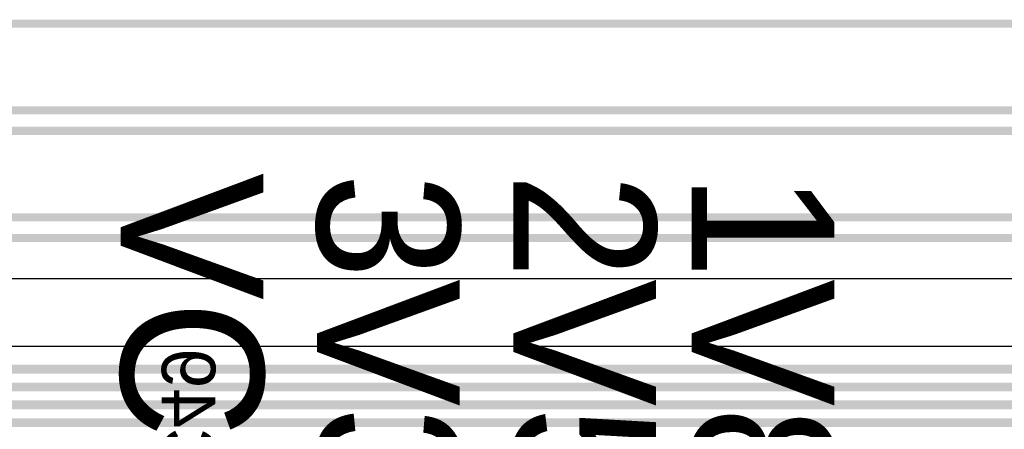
# Model space of a CAD drawing. Header units: millimetres. Extents: x 1.4 to 10.4, y 0 to 10.9.
# Tile 84 of 177: x 4.653 to 5.205, y 5.011 to 5.241. Entities that reach past the tile are written whole.
import ezdxf

# ---------------------------------------------------------------- set-up
doc = ezdxf.new("R2010")
doc.units = ezdxf.units.MM
doc.header["$MEASUREMENT"] = 0
for name, color, linetype in [('BottomLayer', 5, 'Continuous'), ('BottomOverlay', 54, 'Continuous'), ('TopLayer', 1, 'Continuous'), ('TopOverlay', 2, 'Continuous')]:
    doc.layers.add(name, color=color, linetype=linetype)

msp = doc.modelspace()

# ---------------------------------------------------------------- linework, layer by layer
at = {"layer": 'BottomLayer'}
msp.add_line((5.79, 5.05774), (4.54, 5.05774), dxfattribs=at)
at = {"layer": 'BottomLayer', "const_width": 0.005}
for points in [[(4.54, 5.045), (5.79, 5.045)], [(4.55, 5.035), (5.78, 5.035)], [(4.56, 5.025), (5.77, 5.025)], [(4.57, 5.015), (5.76, 5.015)]]:
    msp.add_lwpolyline(points, dxfattribs=at)
at = {"layer": 'TopLayer'}
msp.add_line((4.16524, 5.09581), (5.52084, 5.09581), dxfattribs=at)
at = {"layer": 'TopLayer', "const_width": 0.0045}
for points in [[(4.19024, 5.2385), (5.57024, 5.2385)], [(4.185, 5.19), (5.555, 5.19)], [(4.18024, 5.1785), (5.55024, 5.1785)], [(4.17, 5.13), (5.535, 5.13)], [(4.16524, 5.1185), (5.53024, 5.1185)]]:
    msp.add_lwpolyline(points, dxfattribs=at)

# ---------------------------------------------------------------- texts
at = {"layer": 'BottomOverlay', "text_generation_flag": 2}
msp.add_text('C49', height=0.03, rotation=270, dxfattribs=at).set_placement((4.733, 4.983))
at = {"layer": 'TopOverlay'}
for s, p in [('VCCIO_35', (4.71, 5.155)), ('3V3', (4.82, 5.155)), ('2V5', (4.93, 5.155)), ('1V8', (5.03, 5.155))]:
    msp.add_text(s, height=0.08, rotation=270, dxfattribs=at).set_placement(p)

doc.saveas('drawing.dxf')
